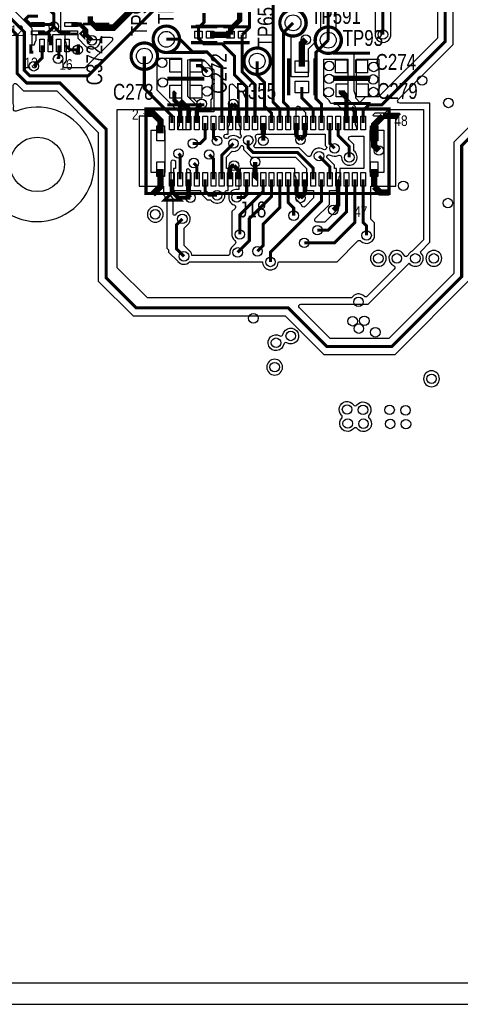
# Model space of a CAD drawing. Extents: x -394 to 5394, y -1015 to 7151.
# Tile 22 of 80: x 2594 to 3428, y 0 to 1862. Entities that reach past the tile are written whole.
import ezdxf

# ---------------------------------------------------------------- set-up
doc = ezdxf.new("R2010")
doc.units = 0
for name, color, linetype in [('BG_OUTLINE', 95, 'CONTINUOUS'), ('ET_TOP', 132, 'CONTINUOUS'), ('PG_SILKSCREEN_TOP', 7, 'CONTINUOUS'), ('PIN_TOP', 132, 'CONTINUOUS'), ('RD_SILKSCREEN_TOP', 254, 'CONTINUOUS'), ('VC_TOP', 132, 'CONTINUOUS')]:
    doc.layers.add(name, color=color, linetype=linetype)

msp = doc.modelspace()

# ---------------------------------------------------------------- linework, layer by layer
at = {"layer": 'BG_OUTLINE'}
msp.add_lwpolyline([(5000, 0), (5000, 6968.4848), (0, 6968.4848), (0, 0)], close=True, dxfattribs=at)
at = {"layer": 'ET_TOP'}
for points, const_width in [([(3282, 1834), (3282, 2130), (3402, 2250), (3402, 2404), (3370, 2436), (3356.4301, 2436), (3230, 2562.4301), (3230, 2717), (3162, 2785), (3162, 2921), (3180, 2939), (3180, 3608), (3002.8982, 3785.1018), (3002.8982, 3892.1018), (2877, 4018)], 5.8), ([(3612.43, 2343.82), (3612.43, 2370.9862), (3583.0162, 2400.4), (3534.445, 2400.4), (3522, 2387.955), (3522, 2359.6855), (3499.3145, 2337), (3478, 2337), (3458, 2317), (3458, 2226), (3400, 2168), (3400, 1821.0502), (3279.9498, 1701), (3254.9, 1701), (3244.45, 1690.55), (3244.45, 1666.65)], 5.8), ([(2460, 2044), (2523.9999, 2044), (2551.8987, 2016.1012), (2551.8987, 1890.1917), (2603.1, 1838.9904), (2603.1, 1766.5847), (2613.5847, 1756.1), (2724.1, 1756.1), (3015, 2047), (3049, 2047), (3074, 2022), (3074, 1706.4838), (3086.97, 1693.5138), (3086.97, 1666.65)], 5.8), ([(3153, 1993), (3178.44, 1967.56), (3178.44, 1823.33)], 5.8), ([(3019.52, 1916.29), (3019.52, 1901.48), (3029.31, 1891.69), (3029.31, 1847.31), (3015.66, 1833.66)], 5.8), ([(3713, 1906), (3431, 1624), (3431, 1376), (3299, 1244), (3176, 1244), (3103, 1317), (2815, 1317), (2758, 1374), (2758, 1655), (2670.7, 1742.3), (2607.8685, 1742.3), (2589.3, 1760.8685), (2589.3, 1833.2742), (2533, 1889.5742)], 5.8), ([(2659, 1849), (2659, 1872.756), (2647.378, 1884.378)], 6), ([(2628.882, 1868.63), (2610.882, 1868.63), (2604.8284, 1862.5764), (2614.5228, 1852.882), (2628.882, 1852.882)], 6), ([(2932.67, 1833.66), (2932.67, 1846.76), (2943.18, 1857.27), (2943.18, 1874.85)], 5.8), ([(2993.62, 1833.66), (2993.62, 1843.98), (3010.56, 1860.92), (3010.56, 1875.53)], 10), ([(2628.882, 1852.882), (2655.118, 1852.882), (2659, 1849)], 6), ([(2659, 1849), (2647.134, 1837.134)], 6), ([(2659, 1849), (2670.866, 1837.134)], 6), ([(2731, 1823), (2720.3933, 1833.6067), (2720.3933, 1841.6067), (2709.118, 1852.882), (2691.874, 1852.882)], 8), ([(3111.8428, 1856.1464), (3093.5287, 1837.8323), (3093.5287, 1706.4713), (3102.72, 1697.28), (3102.72, 1666.65)], 5.8), ([(2647.134, 1837.134), (2628.882, 1837.134)], 6), ([(2647.134, 1837.134), (2652.504, 1831.764)], 6), ([(2652.504, 1831.764), (2652.504, 1813.512)], 6), ([(2670.866, 1837.134), (2689.9055, 1837.134)], 6), ([(2976.74, 1666.65), (2976.74, 1773.2618), (2949.0018, 1801), (2921.9, 1801), (2897.9, 1825), (2872, 1825)], 5.8), ([(2932.67, 1833.66), (2932.67, 1826.785), (2943.195, 1816.26), (2977.74, 1816.26), (3001, 1793), (3001, 1758), (3023.98, 1735.02), (3023.98, 1666.65)], 5.8), ([(2954.71, 1833.66), (2993.62, 1833.66)], 12), ([(3015.66, 1833.66), (3015.66, 1763.34), (3039.73, 1739.27), (3039.73, 1666.65)], 5.8), ([(3135.88, 1824.29), (3128.41, 1816.82), (3128.41, 1773.45)], 12), ([(3178.44, 1823.33), (3155.2, 1800.09), (3155.2, 1712.76), (3165.71, 1702.25), (3165.71, 1666.65)], 5.8), ([(2621, 1774), (2636.756, 1789.756), (2636.756, 1813.512)], 5.8), ([(2668.252, 1813.512), (2668.252, 1790.252), (2667, 1789), (2667, 1788)], 5.8), ([(2684, 1813.512), (2684, 1811), (2690, 1805), (2704, 1805)], 6), ([(2830.32, 1793.05), (2830.32, 1732.01), (2882.25, 1680.08), (2882.25, 1666.65)], 5.8), ([(2949.48, 1762.97), (2937.43, 1775.02), (2927.96, 1775.02)], 6), ([(3043.91, 1783.52), (3043.91, 1756.99), (3058, 1742.9), (3058, 1698), (3071.22, 1684.78), (3071.22, 1666.65)], 5.8), ([(3149.96, 1666.65), (3149.96, 1692.94), (3128.41, 1714.49), (3128.41, 1734.87)], 5.8), ([(2889.38, 1726.02), (2887, 1723.64), (2887, 1710), (2898, 1699), (2898, 1666.65)], 8), ([(2897, 1708), (2913.74, 1691.26), (2913.74, 1666.65)], 8), ([(2929.49, 1666.65), (2929.49, 1680.73), (2929.74, 1680.98), (2929.74, 1693.63)], 8), ([(2929.74, 1693.63), (2938.83, 1702.72)], 8), ([(2992.48, 1666.65), (2992.48, 1696.77), (2998.58, 1702.87)], 8), ([(3008.23, 1666.65), (3008.23, 1693.22), (2998.58, 1702.87)], 8), ([(3222, 1696), (3228.7, 1689.3), (3228.7, 1666.65)], 8), ([(2830.75, 1683.75), (2847.8, 1683.75), (2861.19, 1670.36), (2861.19, 1647.16)], 12), ([(2830, 1683), (2830.75, 1683.75)], 6), ([(3282, 1680), (3265.51, 1663.51), (3265.51, 1647.16)], 12), ([(3312, 1679), (3311, 1680), (3282, 1680)], 12), ([(2945.24, 1666.65), (2945.24, 1637.34), (2935.9, 1628), (2922, 1628)], 5.8), ([(2968, 1633), (2960.99, 1640.01), (2960.99, 1666.65)], 5.8), ([(3055.48, 1666.65), (3055.48, 1633.07)], 8), ([(3118.47, 1666.65), (3118.47, 1642.37), (3125.92, 1634.92)], 8), ([(3125.92, 1634.92), (3134.22, 1643.22), (3134.22, 1666.65)], 8), ([(3190.4, 1618.69), (3181.46, 1627.63), (3181.46, 1666.65)], 5.8), ([(3218.27, 1601.71), (3218.27, 1622.16), (3197.21, 1643.22), (3197.21, 1666.65)], 5.8), ([(3265.51, 1647.16), (3265.51, 1623.49), (3274.35, 1614.65)], 12), ([(2999, 1628), (2989.1712, 1618.1712), (2989.1712, 1618.0712), (2976.74, 1605.64), (2976.74, 1559.95)], 5.8), ([(3149.96, 1559.95), (3149.96, 1581.04), (3120, 1611), (3036.1, 1611), (3027, 1620.1), (3027, 1634)], 5.8), ([(2895, 1609), (2898, 1606), (2898, 1559.95)], 5.8), ([(2960.99, 1559.95), (2960.99, 1599.01), (2953, 1607)], 5.8), ([(3161, 1604), (3181.46, 1583.54), (3181.46, 1559.95)], 5.8), ([(2846.14, 1531.92), (2861.19, 1546.97), (2861.19, 1579.44)], 12), ([(2924, 1591), (2929.49, 1585.51), (2929.49, 1559.95)], 5.8), ([(3000, 1586), (2997, 1586), (2992.48, 1581.48), (2992.48, 1559.95)], 8), ([(3008.23, 1559.95), (3008.23, 1577.77), (3000, 1586)], 8), ([(3039.98, 1593), (3039.98, 1560.2), (3039.73, 1559.95)], 8), ([(3265.51, 1546.53), (3265.51, 1579.44)], 12), ([(2882.25, 1559.95), (2882.25, 1537.4), (2894.1, 1525.55), (2917.46, 1525.55)], 8), ([(2917.46, 1525.55), (2913.74, 1529.27), (2913.74, 1559.95)], 8), ([(2968, 1530), (2953, 1530), (2945.24, 1537.76), (2945.24, 1559.95)], 5.8), ([(3005, 1526), (3018.9, 1526), (3023.98, 1531.08), (3023.98, 1559.95)], 5.8), ([(3071.22, 1559.95), (3071.22, 1528.22), (3029, 1486), (3029, 1444), (3007, 1422)], 5.8), ([(3011, 1456), (3011, 1493), (3055.48, 1537.48), (3055.48, 1559.95)], 5.8), ([(3086.97, 1559.95), (3086.97, 1506.97), (3055, 1475), (3055, 1434.57), (3044.43, 1424)], 5.8), ([(3069, 1404), (3069, 1422), (3165.71, 1518.71), (3165.71, 1559.95)], 5.8), ([(3113.0132, 1491.4556), (3113.0132, 1505.9868), (3102.72, 1516.28), (3102.72, 1559.95)], 5.8), ([(3126.03, 1525.02), (3118.47, 1532.58), (3118.47, 1559.95)], 8), ([(3126.03, 1525.02), (3134.22, 1533.21), (3134.22, 1559.95)], 8), ([(3133, 1440), (3190, 1440), (3228.7, 1478.7), (3228.7, 1559.95)], 5.8), ([(3158, 1464), (3178, 1464), (3212.96, 1498.96), (3212.96, 1559.95)], 5.8), ([(3197.21, 1559.95), (3197.21, 1511.48), (3187.92, 1502.19)], 8), ([(3251, 1454), (3251, 1471.9), (3244.45, 1478.45), (3244.45, 1559.95)], 5.8), ([(3294.27, 1535.31), (3276.73, 1535.31), (3265.51, 1546.53)], 12), ([(2902.1796, 1485.3387), (2891, 1474.1591), (2891, 1428.84), (2905.36, 1414.48)], 5.8)]:
    msp.add_lwpolyline(points, dxfattribs=dict(at, const_width=const_width))
for points, format in [([(3267.0998, 2104.3709), (3267.0998, 1835.7326), (3267.088, 1835.6246, 1.114863), (3296.912, 1835.6246), (3296.9002, 1835.7326), (3296.9002, 2086.8128, -0.54994)], "xyb"), ([(2837, 2006, 12, 12, 0), (2837, 1912, 12, 12, 0), (2772, 1847, 12, 12, 0), (2739.7924, 1847, 10, 10, 0), (2728, 1858.7924, 10, 10, 0), (2728, 1868.63, 10, 10, 0)], "xyseb"), ([(3706.8281, 1920.9002), (3416.0998, 1630.1719), (3416.0998, 1382.1719), (3292.8281, 1258.9002), (3182.1719, 1258.9002), (3123.9007, 1317.1714, -0.668175), (3126.7291, 1323.9998), (3253.9706, 1323.9998), (3331.3174, 1401.3466), (3332.7315, 1399.9557, 0.991747), (3353.9443, 1421.1685), (3352.5534, 1422.5826), (3371.0002, 1441.0294), (3371.0002, 1704.0502), (3313.7289, 1704.0502, -0.668175), (3310.9005, 1710.8786), (3414.9002, 1814.8783), (3414.9002, 1997.7063, -0.512187)], "xyb"), ([(3385.0998, 2000.4437), (3385.0998, 1827.2221), (3273.7779, 1715.9002), (3248.7281, 1715.9002), (3238.5044, 1705.6765), (3230.8078, 1713.373), (3230.8901, 1714.3032, 0.18668), (3227.2902, 1726.7828), (3227.2902, 1799.6202), (3196.8936, 1799.6202, -0.680141), (3194.1597, 1806.5401, 0.447884), (3193.3402, 1840.8512), (3193.3402, 1973.7319)], "xyb"), ([(3163.5398, 1961.3881), (3163.5398, 1840.8512, 0.231281), (3155.4611, 1822.3396), (3155.499, 1821.4611), (3140.2998, 1806.2619), (3140.2998, 1753.8702), (3108.4289, 1753.8702), (3108.4289, 1831.6604), (3109.9739, 1833.2054), (3110.8524, 1833.1675, 1.525561), (3095.7065, 1872.5363, -0.665367)], "xyb"), ([(2671.8738, 1887.9998), (2671.8738, 1840.8818), (2681.2909, 1840.8818, 0.182674), (2691.874, 1836.8818), (2702.4905, 1836.8818), (2704.3931, 1834.9792), (2704.3931, 1826.9792), (2719.6862, 1811.6862, 0.705018), (2746.92, 1824.5998, -0.443869), (2750.9, 1828.9998), (2766.2709, 1828.9998, -0.668175), (2769.0993, 1822.1714), (2717.9281, 1771.0002), (2680.8569, 1771.0002, -0.656711), (2677.9397, 1777.737, 0.06948), (2680.3326, 1781.1262), (2680.4755, 1781.4034), (2683.1522, 1784.0801), (2683.1522, 1813.512, 0.159967), (2680.2522, 1822.3444), (2680.2522, 1833.5122), (2656.2518, 1833.5122), (2656.2518, 1822.3444, 0.01215), (2655.8369, 1821.751, -0.536549), (2649.1711, 1821.751, 0.01215), (2648.7562, 1822.3444), (2648.7562, 1833.5122), (2624.7558, 1833.5122), (2624.7558, 1822.3444, 0.12659), (2621.9831, 1815.4556), (2621.7543, 1813.7165), (2618.0002, 1813.7165), (2618.0002, 1845.1623), (2566.7989, 1896.3636)], "xyb"), ([(2454.9998, 1865.0389), (2454.9998, 1825.456), (2436.9998, 1807.456), (2436.9998, 1675.544), (2460.544, 1651.9998), (2532.3618, 1651.9998, -0.589164), (2535.7532, 1645.8789, 6.229043), (2587.8739, 1689.2085, -0.605743), (2582.5157, 1693.852, 0.138396), (2582.1002, 1703.6205), (2582.0002, 1703.9248), (2582.0002, 1737.4394, -0.668175), (2588.8286, 1740.2678), (2601.6966, 1727.3998), (2664.5281, 1727.3998), (2743.0998, 1648.8281), (2743.0998, 1367.8281), (2808.8281, 1302.0998), (3096.8281, 1302.0998), (3169.8281, 1229.0998), (3305.1719, 1229.0998), (3445.9002, 1369.8281)], "xyb"), ([(3212.96, 1666.65, 8, 8, 0), (3212.96, 1715.89, 12, 12, 0), (3204.33, 1724.52, 12, 12, 0), (3204.33, 1728.52, 12, 12, 0)], "xyseb"), ([(4959.9999, 40.0001), (2477.3098, 40.0001, -0.668177)], "xyb")]:
    msp.add_lwpolyline(points, format=format, dxfattribs=at)
for points in [[(2897.1502, 1686.2519), (2854.33, 1729.0721), (2854.33, 1789), (2900.33, 1789), (2900.33, 1711.92), (2917.48, 1694.77), (2917.48, 1687.6502), (2916.9898, 1687.6502), (2916.9898, 1653.72), (2894.7502, 1653.72), (2894.7502, 1658.5219), (2895.0342, 1658.9963, 0.135687), (2897.1502, 1666.65)], [(3231.9498, 1658.5219), (3231.9498, 1653.72), (3209.7102, 1653.72), (3209.7102, 1688.2998), (3194.29, 1703.72), (3184.19, 1703.72), (3180.6102, 1707.2998), (3180.6102, 1708.4219), (3170.1002, 1718.9319), (3170.1002, 1787.62), (3215.29, 1787.62), (3215.29, 1711.92), (3230.019, 1697.191), (3229.5498, 1696.7219), (3229.5498, 1666.65, 0.135687), (3231.6658, 1658.9963)], [(2981.5821, 1639.3666, 0.008579), (2981.3556, 1639.8288, -0.560492), (2984.9171, 1645.6498), (2989.2402, 1645.6498), (2989.2402, 1658.5407, 0.144872), (2991.6402, 1666.65), (2991.6402, 1736.6309, -0.668175), (2998.4686, 1739.4593), (3009.0798, 1728.8481), (3009.0798, 1666.65, 0.144872), (3011.4798, 1658.5407), (3011.4798, 1645.1847, -0.393094), (3013.2693, 1640.0393, 0.014012), (3012.9525, 1639.2607, -0.547192), (3009.6585, 1638.5548, 0.423656), (2988.1083, 1638.3139, -0.52861)], [(3139.4105, 1604.1763), (3123.6866, 1619.9002), (3039.7866, 1619.9002), (3037.0127, 1622.6741), (3038.2541, 1624.0828, 0.292082), (3040.7307, 1640.0393, -0.541503), (3044.3922, 1645.6498), (3052.2302, 1645.6498), (3052.2302, 1658.5407, 0.050946), (3053.6117, 1661.2358, -0.683326), (3057.3383, 1661.2358, 0.050946), (3058.7198, 1658.5407), (3058.7198, 1645.6498), (3115.2202, 1645.6498), (3115.2202, 1658.5407, 0.144872), (3117.6202, 1666.65), (3117.6202, 1694.5509, -0.668175), (3124.4486, 1697.3793), (3135.0598, 1686.7681), (3135.0598, 1666.65, 0.144872), (3137.4598, 1658.5407), (3137.4598, 1645.6498), (3172.5598, 1645.6498), (3172.5598, 1623.9434), (3175.5431, 1620.9601), (3175.4597, 1620.0287, 0.006713), (3175.4291, 1619.6271, -0.575826), (3169.2397, 1616.5345, 0.5442), (3146.1886, 1606.3722, -0.612208)], [(3329.384, 1416.384), (3328.4708, 1415.4708, -0.527568), (3321.9809, 1416.6889, 1.462103), (3302.2111, 1396.9191, -0.527568), (3303.4292, 1390.4292), (3252.0101, 1339.0101, -0.415234), (3246.3434, 1339.0199, 0.493026), (3222.7384, 1336), (2836, 1336), (2779, 1393), (2779, 1692.05), (2839.95, 1692.05), (2845.5314, 1686.4686, -0.668172), (2842.703, 1679.6402), (2820.4398, 1679.6402), (2820.4398, 1546.9598), (2866.2498, 1546.9598), (2866.2498, 1530.7725), (2868.87, 1528.1523), (2868.87, 1523.11), (2873, 1518.98), (2873, 1430), (2876.0998, 1426.9002), (2876.0998, 1422.6681), (2893.5988, 1405.1691), (2893.6669, 1405.0844, 0.449933), (2916.092, 1404), (3053.8949, 1404), (3054.104, 1402.2353, 0.888525), (3083.896, 1402.2353), (3084.1051, 1404), (3195, 1404), (3234.5659, 1443.5659, -0.417963), (3240.2587, 1443.5296, 0.712959), (3265.912, 1455.6246), (3265.9002, 1455.7326), (3265.9002, 1478.0719), (3259.3502, 1484.6219), (3259.3502, 1546.9598), (3306.2602, 1546.9598), (3306.2602, 1679.6402), (3265.4186, 1679.6402, -0.668172), (3264.0044, 1683.0544), (3267.0498, 1686.0998), (3286.1217, 1686.0998), (3292.0719, 1692.05), (3359, 1692.05), (3359, 1446), (3337.516, 1424.516), (3337.1753, 1424.3651, 0.186336), (3329.5349, 1416.7247)], [(2867.1665, 1565.4402), (2854.1902, 1565.4402), (2854.1902, 1573.3002), (2843.3502, 1573.3002), (2843.3502, 1653.2998), (2854.1902, 1653.2998), (2854.1902, 1661.1598), (2868.1898, 1661.1598), (2868.1898, 1653.2998), (2868.87, 1653.2998), (2868.87, 1573.3002), (2868.1898, 1573.3002), (2868.1898, 1567.6015), (2867.9742, 1567.1756, 0.009845), (2867.7008, 1566.608)], [(3153.855, 1485.783), (3180.6102, 1512.5381), (3180.6102, 1538.9498), (3193.9602, 1538.9498), (3193.9602, 1580.9502), (3190.3602, 1580.9502), (3190.3602, 1587.2266), (3175.8569, 1601.7299), (3175.9403, 1602.6613, 0.006713), (3175.9709, 1603.0629, -0.575826), (3182.1603, 1606.1555, 0.273339), (3197.4032, 1605.4249, -0.56789), (3203.2705, 1601.8502, 1.634113), (3227.1702, 1613.7845), (3227.1702, 1625.8466), (3218.1254, 1634.8914, -0.668173), (3220.9538, 1641.7198), (3245.8298, 1641.7198), (3245.8298, 1580.9502), (3200.4598, 1580.9502), (3200.4598, 1568.0593, 0.144872), (3198.0598, 1559.95), (3198.0598, 1505.1319), (3171.8281, 1478.9002), (3159.7326, 1478.9002), (3159.6246, 1478.912, 0.044496), (3156.9606, 1478.9641, -0.69356)], [(2920.3708, 1416.0002), (2920.0351, 1417.5861, 0.17303), (2914.7556, 1426.1731), (2914.6709, 1426.2412), (2905.9002, 1435.0119), (2905.9002, 1467.9872), (2911.4905, 1473.5775), (2911.5752, 1473.6456, 1.118809), (2890.4209, 1494.652), (2888.4144, 1492.6456, -0.668179), (2885.0002, 1494.0598), (2885.0002, 1523.9506), (2880.8702, 1528.0806), (2880.8702, 1592.9253, -0.590334), (2887.0028, 1596.3094, 0.019751), (2888.0292, 1595.7179), (2889.0998, 1595.156), (2889.0998, 1580.9502), (2885.4998, 1580.9502), (2885.4998, 1538.9498), (2910.5002, 1538.9498), (2910.5002, 1578.4796, -0.652925), (2913.8531, 1579.9525, 0.064251), (2916.9898, 1577.7387), (2916.9898, 1538.9498), (2936.3398, 1538.9498), (2936.3398, 1534.0734), (2949.3134, 1521.0998), (2955.9255, 1521.0998, 0.829528), (2982.4822, 1533.9078, -0.493685), (2986.3441, 1538.9498), (2989.2402, 1538.9498), (2989.2402, 1580.9502), (2985.6402, 1580.9502), (2985.6402, 1601.9534), (2996.8172, 1613.1304), (2997.7425, 1613.0526, 0.335946), (3013.0475, 1622.7393, -0.547192), (3016.3415, 1623.4452, 0.038791), (3018.0998, 1621.9255), (3018.0998, 1616.4134), (3032.4134, 1602.0998), (3116.3134, 1602.0998), (3137.463, 1580.9502), (3137.4598, 1580.9502), (3137.4598, 1538.9498), (3150.8098, 1538.9498), (3150.8098, 1524.8819), (3134.7418, 1508.8139, -0.668175), (3127.9134, 1511.6423), (3127.9134, 1512.1587), (3117.6202, 1522.4519), (3117.6202, 1559.95, 0.144872), (3115.2202, 1568.0593), (3115.2202, 1580.9502), (3042.9798, 1580.9502), (3042.9798, 1568.0593, 0.05115), (3041.5939, 1565.3529, -0.683931), (3037.8661, 1565.3529, 0.05115), (3036.4802, 1568.0593), (3036.4802, 1580.9502), (3011.4798, 1580.9502), (3011.4798, 1568.0593, 0.144872), (3009.0798, 1559.95), (3009.0798, 1540.9002), (3006.7326, 1540.9002), (3006.6246, 1540.912, 0.903502), (3000.4078, 1511.72, -0.561012), (3002.0116, 1505.0837), (2996.0998, 1499.1719), (2996.0998, 1457.7326), (2996.088, 1457.6246, 0.259596), (3001.7634, 1444.1809, -0.450424), (3002.1287, 1438.2008), (2997.6867, 1433.7587, 0.257041), (2992.0831, 1420.4212, -0.445449), (2988.1053, 1416.0002)], [(2866.0002, 1494, 1), (2835.9998, 1494, 1)], [(3288.2502, 1410.65, 1), (3258.2498, 1410.65, 1)], [(3393.2502, 1410.65, 1), (3363.2498, 1410.65, 1)], [(3094.2878, 1248.1728, -3.063978), (3086.8591, 1264.2357, 0.50787), (3092.7222, 1266.9472, -3.063978), (3100.1509, 1250.8843, 0.50787)], [(3091.966, 1205.05, 1), (3061.9656, 1205.05, 1)], [(3389.0002, 1183, 1), (3358.9998, 1183, 1)], [(3255.6082, 1108.6551, -1.06941), (3233.1619, 1088.8524, 0.483992), (3226.8883, 1088.9366, -1.023621), (3204.066, 1108.3962, 0.407868), (3203.8134, 1113.9856, -1.102268), (3226.212, 1133.7301, 0.494842), (3232.5699, 1133.5617, -1.025592), (3255.4398, 1114.1603, 0.399054)]]:
    msp.add_lwpolyline(points, format="xyb", close=True, dxfattribs=at)
for points in [[(3231.84, 1716), (3231.84, 1787.67), (3273.89, 1787.67), (3273.89, 1716.0123), (3273.8777, 1716)], [(2929.4802, 1687.6502), (2929.4802, 1699.7406), (2912.3302, 1716.8906), (2912.3302, 1786.0057), (2914.7994, 1787.0285), (2915.7281, 1786.0998), (2942.8299, 1786.0998), (2961.8398, 1767.0899), (2961.8398, 1687.6502)], [(2933, 1690), (2930, 1693), (2930, 1706), (2922.53, 1713.47), (2916.88, 1713.47), (2916.88, 1784), (2944.9297, 1784), (2958.93, 1769.9997), (2958.93, 1713.47), (2956, 1710.54), (2956, 1690)], [(3272.5098, 1565.4402), (3258.5102, 1565.4402), (3258.5102, 1573.3002), (3257.83, 1573.3002), (3257.83, 1653.2998), (3258.5102, 1653.2998), (3258.5102, 1661.1598), (3272.5098, 1661.1598), (3272.5098, 1653.2998), (3283.3498, 1653.2998), (3283.3498, 1573.3002), (3272.5098, 1573.3002)]]:
    msp.add_lwpolyline(points, close=True, dxfattribs=at)
at = {"layer": 'PG_SILKSCREEN_TOP', "const_width": 6}
for points in [[(3136.8428, 1856.1464, 1), (3086.8428, 1856.1464, 1), (3136.8428, 1856.1464)], [(2897, 1825, 1), (2847, 1825, 1), (2897, 1825)], [(3203.44, 1823.33, 1), (3153.44, 1823.33, 1), (3203.44, 1823.33)], [(2855.32, 1793.05, 1), (2805.32, 1793.05, 1), (2855.32, 1793.05)], [(3068.91, 1783.52, 1), (3018.91, 1783.52, 1), (3068.91, 1783.52)]]:
    msp.add_lwpolyline(points, format="xyb", dxfattribs=at)
at = {"layer": 'PG_SILKSCREEN_TOP'}
for points, const_width in [([(2715.378, 1830.756), (2715.378, 1840.756), (2710.378, 1835.756), (2715.378, 1830.756)], 6), ([(2764.0236, 1853.63), (2714.0236, 1853.63)], 5), ([(2968.69, 1848.66), (2918.69, 1848.66)], 6), ([(2997.47, 1849.85), (2927.47, 1849.85)], 6), ([(3029.64, 1848.66), (2979.64, 1848.66)], 6), ([(2620.378, 1800.756), (2615.378, 1800.756), (2615.378, 1815.756)], 6), ([(2705.378, 1815.756), (2705.378, 1800.756), (2700.378, 1800.756)], 6), ([(2968.69, 1818.66), (2918.69, 1818.66)], 6), ([(3029.64, 1818.66), (2979.64, 1818.66)], 6), ([(2873.67, 1800.02), (2943.67, 1800.02)], 6), ([(3103.41, 1789.16), (3103.41, 1719.16)], 6), ([(3153.41, 1789.16), (3153.41, 1719.16)], 6), ([(3187.67, 1798.82), (3257.67, 1798.82)], 6), ([(2873.67, 1751.02), (2943.67, 1751.02)], 6), ([(2873.67, 1750.02), (2943.67, 1750.02)], 6), ([(3187.67, 1748.82), (3257.67, 1748.82)], 6), ([(3188.62, 1753.52), (3258.62, 1753.52)], 6), ([(2833.35, 1693.3), (3293.35, 1693.3), (3293.35, 1533.3), (2833.35, 1533.3), (2833.35, 1693.3)], 6), ([(2873.67, 1701.02), (2943.67, 1701.02)], 6), ([(3188.62, 1703.52), (3258.62, 1703.52)], 6), ([(2898.35, 1520.8), (2868.35, 1520.8), (2883.35, 1535.8), (2898.35, 1520.8)], 6)]:
    msp.add_lwpolyline(points, dxfattribs=dict(at, const_width=const_width))
at = {"layer": 'PIN_TOP'}
for points in [[(2640.882, 1856.882), (2640.882, 1848.882), (2616.882, 1848.882), (2616.882, 1856.882)], [(2703.874, 1856.882), (2703.874, 1848.882), (2679.874, 1848.882), (2679.874, 1856.882)], [(2640.882, 1841.134), (2640.882, 1833.134), (2616.882, 1833.134), (2616.882, 1841.134)], [(2632.756, 1825.512), (2640.756, 1825.512), (2640.756, 1801.512), (2632.756, 1801.512)], [(2648.504, 1825.512), (2656.504, 1825.512), (2656.504, 1801.512), (2648.504, 1801.512)], [(2664.252, 1825.512), (2672.252, 1825.512), (2672.252, 1801.512), (2664.252, 1801.512)], [(2703.9055, 1841.134), (2703.9055, 1833.134), (2675.9055, 1833.134), (2675.9055, 1841.134)], [(2680, 1825.512), (2688, 1825.512), (2688, 1801.512), (2680, 1801.512)], [(2939.67, 1840.16), (2939.67, 1827.16), (2925.67, 1827.16), (2925.67, 1840.16)], [(2961.71, 1840.16), (2961.71, 1827.16), (2947.71, 1827.16), (2947.71, 1840.16)], [(3000.62, 1840.16), (3000.62, 1827.16), (2986.62, 1827.16), (2986.62, 1840.16)], [(3022.66, 1840.16), (3022.66, 1827.16), (3008.66, 1827.16), (3008.66, 1840.16)], [(2878.38, 1762.52), (2878.38, 1787.52), (2900.38, 1787.52), (2900.38, 1762.52)], [(2916.96, 1762.52), (2916.96, 1787.52), (2938.96, 1787.52), (2938.96, 1762.52)], [(3115.91, 1784.45), (3140.91, 1784.45), (3140.91, 1762.45), (3115.91, 1762.45)], [(3192.38, 1761.32), (3192.38, 1786.32), (3214.38, 1786.32), (3214.38, 1761.32)], [(3230.96, 1761.32), (3230.96, 1786.32), (3252.96, 1786.32), (3252.96, 1761.32)], [(2878.38, 1713.52), (2878.38, 1738.52), (2900.38, 1738.52), (2900.38, 1713.52)], [(2916.96, 1713.52), (2916.96, 1738.52), (2938.96, 1738.52), (2938.96, 1713.52)], [(3115.91, 1745.87), (3140.91, 1745.87), (3140.91, 1723.87), (3115.91, 1723.87)], [(3193.33, 1716.02), (3193.33, 1741.02), (3215.33, 1741.02), (3215.33, 1716.02)], [(3231.91, 1716.02), (3231.91, 1741.02), (3253.91, 1741.02), (3253.91, 1716.02)], [(2877.75, 1653.65), (2877.75, 1679.65), (2886.75, 1679.65), (2886.75, 1653.65)], [(2893.5, 1653.65), (2893.5, 1679.65), (2902.5, 1679.65), (2902.5, 1653.65)], [(2909.24, 1653.65), (2909.24, 1679.65), (2918.24, 1679.65), (2918.24, 1653.65)], [(2924.99, 1653.65), (2924.99, 1679.65), (2933.99, 1679.65), (2933.99, 1653.65)], [(2940.74, 1653.65), (2940.74, 1679.65), (2949.74, 1679.65), (2949.74, 1653.65)], [(2956.49, 1653.65), (2956.49, 1679.65), (2965.49, 1679.65), (2965.49, 1653.65)], [(2972.24, 1653.65), (2972.24, 1679.65), (2981.24, 1679.65), (2981.24, 1653.65)], [(2987.98, 1653.65), (2987.98, 1679.65), (2996.98, 1679.65), (2996.98, 1653.65)], [(3003.73, 1653.65), (3003.73, 1679.65), (3012.73, 1679.65), (3012.73, 1653.65)], [(3019.48, 1653.65), (3019.48, 1679.65), (3028.48, 1679.65), (3028.48, 1653.65)], [(3035.23, 1653.65), (3035.23, 1679.65), (3044.23, 1679.65), (3044.23, 1653.65)], [(3050.98, 1653.65), (3050.98, 1679.65), (3059.98, 1679.65), (3059.98, 1653.65)], [(3066.72, 1653.65), (3066.72, 1679.65), (3075.72, 1679.65), (3075.72, 1653.65)], [(3082.47, 1653.65), (3082.47, 1679.65), (3091.47, 1679.65), (3091.47, 1653.65)], [(3098.22, 1653.65), (3098.22, 1679.65), (3107.22, 1679.65), (3107.22, 1653.65)], [(3113.97, 1653.65), (3113.97, 1679.65), (3122.97, 1679.65), (3122.97, 1653.65)], [(3129.72, 1653.65), (3129.72, 1679.65), (3138.72, 1679.65), (3138.72, 1653.65)], [(3145.46, 1653.65), (3145.46, 1679.65), (3154.46, 1679.65), (3154.46, 1653.65)], [(3161.21, 1653.65), (3161.21, 1679.65), (3170.21, 1679.65), (3170.21, 1653.65)], [(3176.96, 1653.65), (3176.96, 1679.65), (3185.96, 1679.65), (3185.96, 1653.65)], [(3192.71, 1653.65), (3192.71, 1679.65), (3201.71, 1679.65), (3201.71, 1653.65)], [(3208.46, 1653.65), (3208.46, 1679.65), (3217.46, 1679.65), (3217.46, 1653.65)], [(3224.2, 1653.65), (3224.2, 1679.65), (3233.2, 1679.65), (3233.2, 1653.65)], [(3239.95, 1653.65), (3239.95, 1679.65), (3248.95, 1679.65), (3248.95, 1653.65)], [(2854.19, 1633.16), (2854.19, 1661.16), (2868.19, 1661.16), (2868.19, 1633.16)], [(3258.51, 1633.16), (3258.51, 1661.16), (3272.51, 1661.16), (3272.51, 1633.16)], [(2854.19, 1565.44), (2854.19, 1593.44), (2868.19, 1593.44), (2868.19, 1565.44)], [(3258.51, 1565.44), (3258.51, 1593.44), (3272.51, 1593.44), (3272.51, 1565.44)], [(2877.75, 1546.95), (2877.75, 1572.95), (2886.75, 1572.95), (2886.75, 1546.95)], [(2893.5, 1546.95), (2893.5, 1572.95), (2902.5, 1572.95), (2902.5, 1546.95)], [(2909.24, 1546.95), (2909.24, 1572.95), (2918.24, 1572.95), (2918.24, 1546.95)], [(2924.99, 1546.95), (2924.99, 1572.95), (2933.99, 1572.95), (2933.99, 1546.95)], [(2940.74, 1546.95), (2940.74, 1572.95), (2949.74, 1572.95), (2949.74, 1546.95)], [(2956.49, 1546.95), (2956.49, 1572.95), (2965.49, 1572.95), (2965.49, 1546.95)], [(2972.24, 1546.95), (2972.24, 1572.95), (2981.24, 1572.95), (2981.24, 1546.95)], [(2987.98, 1546.95), (2987.98, 1572.95), (2996.98, 1572.95), (2996.98, 1546.95)], [(3003.73, 1546.95), (3003.73, 1572.95), (3012.73, 1572.95), (3012.73, 1546.95)], [(3019.48, 1546.95), (3019.48, 1572.95), (3028.48, 1572.95), (3028.48, 1546.95)], [(3035.23, 1546.95), (3035.23, 1572.95), (3044.23, 1572.95), (3044.23, 1546.95)], [(3050.98, 1546.95), (3050.98, 1572.95), (3059.98, 1572.95), (3059.98, 1546.95)], [(3066.72, 1546.95), (3066.72, 1572.95), (3075.72, 1572.95), (3075.72, 1546.95)], [(3082.47, 1546.95), (3082.47, 1572.95), (3091.47, 1572.95), (3091.47, 1546.95)], [(3098.22, 1546.95), (3098.22, 1572.95), (3107.22, 1572.95), (3107.22, 1546.95)], [(3113.97, 1546.95), (3113.97, 1572.95), (3122.97, 1572.95), (3122.97, 1546.95)], [(3129.72, 1546.95), (3129.72, 1572.95), (3138.72, 1572.95), (3138.72, 1546.95)], [(3145.46, 1546.95), (3145.46, 1572.95), (3154.46, 1572.95), (3154.46, 1546.95)], [(3161.21, 1546.95), (3161.21, 1572.95), (3170.21, 1572.95), (3170.21, 1546.95)], [(3176.96, 1546.95), (3176.96, 1572.95), (3185.96, 1572.95), (3185.96, 1546.95)], [(3192.71, 1546.95), (3192.71, 1572.95), (3201.71, 1572.95), (3201.71, 1546.95)], [(3208.46, 1546.95), (3208.46, 1572.95), (3217.46, 1572.95), (3217.46, 1546.95)], [(3224.2, 1546.95), (3224.2, 1572.95), (3233.2, 1572.95), (3233.2, 1546.95)], [(3239.95, 1546.95), (3239.95, 1572.95), (3248.95, 1572.95), (3248.95, 1546.95)]]:
    msp.add_lwpolyline(points, close=True, dxfattribs=at)
for centre, radius in [((3111.8428, 1856.1464), 15), ((2872, 1825), 15), ((3178.44, 1823.33), 15), ((2830.32, 1793.05), 15), ((3043.91, 1783.52), 15), ((2627.55, 1588.47), 51.5)]:
    msp.add_circle(centre, radius, dxfattribs=at)
at = {"layer": 'VC_TOP'}
for centre in [(2659, 1849), (2731, 1823), (3135.88, 1824.29), (3282, 1834), (2704, 1805), (2667, 1788), (2864.1, 1780.65), (2621, 1774), (2949.48, 1762.97), (3180.18, 1774.47), (3264.43, 1772.72), (2865.21, 1743.41), (3179.99, 1750.22), (3263.48, 1749.17), (3356.07, 1747.11), (2948.98, 1726.67), (3179.23, 1725.02), (3263.93, 1725.17), (3405.92, 1704.62), (2938.83, 1702.72), (2998.58, 1702.87), (2968, 1633), (3027, 1634), (3055.48, 1633.07), (3125.92, 1634.92), (2922, 1628), (2999, 1628), (3190.4, 1618.69), (3274.35, 1614.65), (2895, 1609), (2953, 1607), (3039.98, 1593), (3161, 1604), (3218.27, 1601.71), (2924, 1591), (3000, 1586), (3320.54, 1547.93), (2917.46, 1525.55), (2968, 1530), (3005, 1526), (3126.03, 1525.02), (3187.92, 1502.19), (3404.98, 1515.28), (2851, 1494), (2902.1796, 1485.3387), (3113.0132, 1491.4556), (3158, 1464), (3011, 1456), (3251, 1454), (3133, 1440), (2905.36, 1414.48), (3007, 1422), (3044.43, 1424), (3273.25, 1410.65), (3308.25, 1410.65), (3343.25, 1410.65), (3378.25, 1410.65), (3069, 1404), (3235.7, 1328.45), (3036.7, 1297.3), (3224.6, 1291.75), (3236.35, 1277.85), (3246.75, 1292.65), (3107.43, 1264), (3267.6, 1270.9), (3079.58, 1251.12), (3076.9658, 1205.05), (3374, 1183), (3214.05, 1124.95), (3244.25, 1124.15), (3294.55, 1124.15), (3324.75, 1123.35), (3215.25, 1098.4), (3245.05, 1098), (3295.75, 1097.6), (3325.55, 1097.2)]:
    msp.add_circle(centre, 9, dxfattribs=at)

# ---------------------------------------------------------------- texts
at = {"layer": 'PG_SILKSCREEN_TOP', "width": 0.85}
for s, p in [('12', (2576.622, 1831.244)), ('13', (2603.244, 1770.378)), ('16', (2669.244, 1767.378)), ('2', (2806.91, 1672.91)), ('48', (3303.46, 1661.16)), ('47', (3227.25, 1489.2))]:
    msp.add_text(s, height=20, dxfattribs=at).set_placement(p)
at = {"layer": 'RD_SILKSCREEN_TOP', "width": 0.8}
for s, p in [('TP590', (2886, 1854)), ('TP95', (2835.07, 1830.94)), ('TP65', (3074.79, 1809.46)), ('C3721', (2750.63, 1737.9764)), ('C272', (2986.26, 1721.97))]:
    msp.add_text(s, height=30, rotation=90, dxfattribs=at).set_placement(p)
for s, p in [('TP591', (3145.8428, 1854.1464)), ('TP93', (3205.56, 1812.44)), ('C274', (3268.05, 1767.22)), ('C278', (2770.99, 1710.7)), ('R355', (3003.05, 1712.11)), ('C279', (3270.98, 1712.25)), ('J18', (3009.5, 1488.23))]:
    msp.add_text(s, height=30, dxfattribs=at).set_placement(p)

doc.saveas('drawing.dxf')
